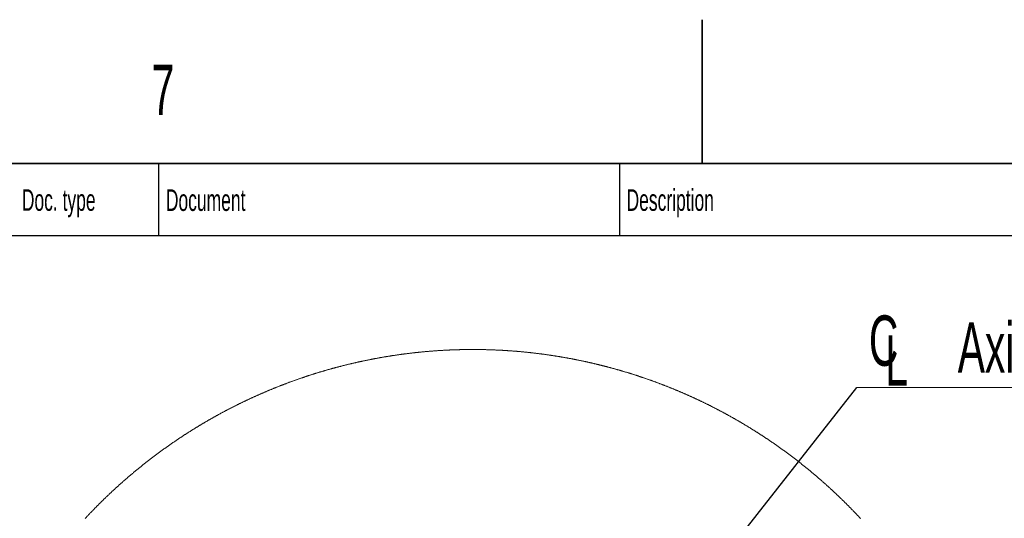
# Model space of a CAD drawing. Header units: millimetres. Extents: x 0 to 12118, y 0 to 8400.
# Tile 127 of 128: x 9487 to 10855, y 7707 to 8400. Entities that reach past the tile are written whole.
import ezdxf

# ---------------------------------------------------------------- set-up
doc = ezdxf.new("R2010")
doc.units = ezdxf.units.MM
doc.header["$LTSCALE"] = 20
doc.styles.add('SLDTEXTSTYLE0', font='TXT', dxfattribs={"width": 0.605})
doc.dimstyles.new('SLDDIMSTYLE4', dxfattribs={"dimtxt": 0.18, "dimasz": 70, "dimexe": 0, "dimexo": 0.0625, "dimgap": 0, "dimtad": 0, "dimtih": 1, "dimtoh": 1, "dimdec": 0, "dimrnd": 1e-09, "dimzin": 0, "dimdsep": 46, "dimtxsty": 'Standard', "dimsah": 1, "dimcen": 0.09, "dimadec": 0, "dimazin": 0, "dimtfac": 70, "dimtdec": 0, "dimtofl": 0, "dimtmove": 0, "dimatfit": 3, "dimfxl": 1, "dimfrac": 2, "dimtolj": 1, "dimtzin": 0, "dimarcsym": 0})

# ---------------------------------------------------------------- blocks, each defined once
blk = doc.blocks.new('SW_SYMBOL_MOD_CL')
at = {"color": 0, "linetype": 'Continuous', "lineweight": 0, "char_height": 15515, "attachment_point": 5, "style": 'SLDTEXTSTYLE0'}
for s, insert in [('C', (8000, 12000)), ('L', (12000, 6000))]:
    blk.add_mtext(s, dxfattribs=dict(at, insert=insert))
blk = doc.blocks.new('SW_NOTE_0_13')
at = {"color": 0, "linetype": 'Continuous', "lineweight": 0}
for p, q in [((0, 0), (353.3, 0)), ((353.3, 0), (0, 0)), ((0, 0), (353.3, 0)), ((353.3, 0), (0, 0)), ((0, 0), (353.3, 0)), ((353.3, 0), (0, 0))]:
    blk.add_line(p, q, dxfattribs=at)
at = {"color": 0, "linetype": 'Continuous', "lineweight": 0, "xscale": 0.0045117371, "yscale": 0.0045117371, "zscale": 0.0045117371}
blk.add_blockref('SW_SYMBOL_MOD_CL', (1, 10.6), dxfattribs=at)
at = {"color": 0, "linetype": 'Continuous', "lineweight": 0, "insert": (140, 90.8), "char_height": 70, "attachment_point": 1, "style": 'SLDTEXTSTYLE0'}
blk.add_mtext('Axis 4', dxfattribs=at)

msp = doc.modelspace()

# ---------------------------------------------------------------- linework, layer by layer
at = {"color": 7, "linetype": 'Continuous', "lineweight": 35}
for p, q in [((10435, 8400), (10435, 8200)), ((11720, 8200), (400, 8200))]:
    msp.add_line(p, q, dxfattribs=at)
at = {"color": 7, "linetype": 'Continuous', "lineweight": 25}
for p, q in [((9680, 8200), (9680, 8100)), ((10320, 8200), (10320, 8100)), ((8760, 8100), (11720, 8100))]:
    msp.add_line(p, q, dxfattribs=at)
at = {"color": 7, "linetype": 'Continuous', "lineweight": 18, "flags": 128}
msp.add_lwpolyline([(10655.172806, 7706.780567), (10654.650938, 7707.342281), (10654.128503, 7707.903519), (10653.605443, 7708.464279), (10653.081816, 7709.024563), (10652.557623, 7709.584131), (10652.032804, 7710.143223), (10651.507449, 7710.701599), (10650.981467, 7711.259499), (10650.45495, 7711.816921), (10649.927806, 7712.373867), (10649.400126, 7712.930098), (10648.871821, 7713.485851), (10648.342978, 7714.041128), (10647.81351, 7714.595928), (10647.283506, 7715.150013), (10646.752905, 7715.703382), (10646.221738, 7716.256514), (10645.689976, 7716.808929), (10645.157647, 7717.360868), (10644.624751, 7717.912092), (10644.09126, 7718.462839), (10643.557202, 7719.013109), (10643.022578, 7719.562902), (10642.487388, 7720.11198), (10641.951602, 7720.660343), (10641.41525, 7721.208467), (10640.878361, 7721.755876), (10640.340846, 7722.302809), (10639.802795, 7722.849026), (10639.264178, 7723.394766), (10638.724964, 7723.940029), (10638.185214, 7724.484577), (10637.644868, 7725.028648), (10637.103986, 7725.572243), (10636.562508, 7726.115122), (10636.020493, 7726.657524), (10635.477882, 7727.199211), (10634.934705, 7727.740421), (10634.390991, 7728.281155), (10633.846712, 7728.821173), (10633.301836, 7729.360714), (10632.756423, 7729.899778), (10632.210445, 7730.438127), (10631.6639, 7730.976), (10631.116819, 7731.513157), (10630.569142, 7732.049837), (10630.020928, 7732.58604), (10629.472148, 7733.121529), (10628.922802, 7733.65654), (10628.372919, 7734.190836), (10627.82244, 7734.724655), (10627.271455, 7735.257997), (10626.719874, 7735.790625), (10626.167756, 7736.322536), (10625.615072, 7736.85421), (10625.061851, 7737.385168), (10624.508064, 7737.915411), (10623.953711, 7738.445177), (10623.398822, 7738.974466), (10622.843396, 7739.50304), (10622.287404, 7740.031137), (10621.730846, 7740.558519), (10621.173751, 7741.085424), (10620.61612, 7741.611614), (10620.057922, 7742.137327), (10619.499188, 7742.662563), (10618.939888, 7743.187084), (10618.380051, 7743.711128), (10617.819678, 7744.234457), (10617.258739, 7744.757309), (10616.697263, 7745.279446), (10616.135251, 7745.801105), (10615.572702, 7746.32205), (10615.009587, 7746.842518), (10614.445936, 7747.362509), (10613.881748, 7747.881784), (10613.317024, 7748.400345), (10612.751763, 7748.918428), (10612.185937, 7749.436035), (10611.619603, 7749.952927), (10611.052703, 7750.469341), (10610.485267, 7750.985041), (10609.917324, 7751.500263), (10609.348815, 7752.01477), (10608.77977, 7752.528562), (10608.210188, 7753.042116), (10607.640099, 7753.554716), (10607.069444, 7754.067078), (10606.498253, 7754.578485), (10605.926555, 7755.089416), (10605.354291, 7755.599871), (10604.78152, 7756.10961), (10604.208212, 7756.618872), (10603.634369, 7757.127418), (10603.059989, 7757.635488), (10602.485102, 7758.142843), (10601.909679, 7758.649721), (10601.333719, 7759.155884), (10600.757223, 7759.661331), (10600.18022, 7760.166302), (10599.602681, 7760.670795), (10599.024605, 7761.174574), (10598.446023, 7761.677875), (10597.866904, 7762.180223), (10597.287249, 7762.682333), (10596.707087, 7763.183727), (10596.126419, 7763.684406), (10595.545214, 7764.184608), (10594.963472, 7764.684095), (10594.381225, 7765.183105), (10593.79847, 7765.6814), (10593.215179, 7766.179218), (10592.631351, 7766.676321), (10592.047017, 7767.172708), (10591.462176, 7767.668619), (10590.876829, 7768.163814), (10590.290945, 7768.658533), (10589.704555, 7769.152775), (10589.117628, 7769.646063), (10588.530224, 7770.138874), (10587.942284, 7770.631208), (10587.353837, 7771.122827), (10586.764854, 7771.613731), (10586.175393, 7772.104158), (10585.585397, 7772.59387), (10584.994894, 7773.083105), (10584.403884, 7773.571625), (10583.812367, 7774.059668), (10583.220344, 7774.546757), (10582.627814, 7775.033607), (10582.034778, 7775.519504), (10581.441235, 7776.005163), (10580.847185, 7776.489868), (10580.252629, 7776.974096), (10579.657566, 7777.457609), (10579.061996, 7777.940645), (10578.46592, 7778.422966), (10577.869337, 7778.904571), (10577.272248, 7779.3857), (10576.674681, 7779.866352), (10576.076608, 7780.34605), (10575.478029, 7780.825272), (10574.878942, 7781.304016), (10574.279349, 7781.781807), (10573.67928, 7782.259359), (10573.078703, 7782.735958), (10572.47765, 7783.21208), (10571.87606, 7783.687487), (10571.273994, 7784.162416), (10570.671451, 7784.636631), (10570.068401, 7785.11013), (10569.464844, 7785.583153), (10568.86081, 7786.05546), (10568.25627, 7786.52729), (10567.651253, 7786.998167), (10567.04573, 7787.468567), (10566.439729, 7787.93849), (10565.833222, 7788.407698), (10565.226238, 7788.87619), (10564.618763, 7789.343967), (10564.01081, 7789.811268), (10563.402351, 7790.278091), (10562.793415, 7790.743961), (10562.184002, 7791.209354), (10561.574098, 7791.674032), (10560.963702, 7792.138233), (10560.352829, 7792.601719), (10559.741464, 7793.064489), (10559.129622, 7793.526545), (10558.517303, 7793.988123), (10557.904508, 7794.448986), (10557.291221, 7794.909372), (10556.677457, 7795.368805), (10556.063216, 7795.827999), (10555.448484, 7796.28624), (10554.833289, 7796.744003), (10554.217618, 7797.201052), (10553.601455, 7797.657385), (10552.98483, 7798.113241), (10552.367728, 7798.568382), (10551.75015, 7799.022808), (10551.132094, 7799.476519), (10550.513562, 7799.929752), (10549.894568, 7800.382271), (10549.275097, 7800.834312), (10548.655164, 7801.2854), (10548.034739, 7801.736011), (10547.413867, 7802.186146), (10546.792519, 7802.635326), (10546.170693, 7803.08403), (10545.548406, 7803.532019), (10544.925656, 7803.97953), (10544.30243, 7804.426088), (10543.678742, 7804.872169), (10543.054592, 7805.317535), (10542.42998, 7805.762424), (10541.804906, 7806.20636), (10541.179355, 7806.649818), (10540.553358, 7807.0928), (10539.926883, 7807.534828), (10539.299961, 7807.976379), (10538.672578, 7808.417215), (10538.044732, 7808.857336), (10537.416425, 7809.29698), (10536.787655, 7809.735908), (10536.158439, 7810.174122), (10535.528761, 7810.61162), (10534.89862, 7811.048403), (10534.268033, 7811.484709), (10533.636984, 7811.920299), (10533.005487, 7812.355175), (10532.373529, 7812.789574), (10531.741124, 7813.223257), (10531.108271, 7813.656225), (10530.474957, 7814.088478), (10529.841196, 7814.520016), (10529.206988, 7814.951076), (10528.572332, 7815.381422), (10527.93723, 7815.811052), (10527.301666, 7816.239967), (10526.665669, 7816.668167), (10526.029226, 7817.09589), (10525.39232, 7817.522898), (10524.754983, 7817.94919), (10524.117198, 7818.375006), (10523.478966, 7818.799868), (10522.840303, 7819.224253), (10522.201192, 7819.647922), (10521.561634, 7820.070877), (10520.921629, 7820.493116), (10520.281192, 7820.914879), (10519.640323, 7821.335926), (10518.999007, 7821.756258), (10518.357258, 7822.175875), (10517.715063, 7822.594776), (10517.072436, 7823.013201), (10516.429376, 7823.430672), (10515.785869, 7823.847666), (10515.141945, 7824.263945), (10514.497575, 7824.679747), (10513.852772, 7825.094595), (10513.207536, 7825.508966), (10512.561869, 7825.922623), (10511.91577, 7826.335564), (10511.269253, 7826.747789), (10510.622289, 7827.1593), (10509.974908, 7827.570333), (10509.327095, 7827.980413), (10508.67885, 7828.390017), (10508.030187, 7828.798904), (10507.381093, 7829.207077), (10506.731566, 7829.614534), (10506.081622, 7830.021515), (10505.431246, 7830.42778), (10504.780453, 7830.833092), (10504.129242, 7831.237926), (10503.4776, 7831.642046), (10502.825555, 7832.04545), (10502.173063, 7832.448378), (10501.520168, 7832.850351), (10500.866857, 7833.251848), (10500.213113, 7833.65263), (10499.558952, 7834.052696), (10498.904389, 7834.452047), (10498.249393, 7834.850683), (10497.593995, 7835.248604), (10496.93818, 7835.646048), (10496.281948, 7836.042538), (10495.625299, 7836.438551), (10494.968232, 7836.833849), (10494.310763, 7837.228432), (10493.652892, 7837.622299), (10492.994588, 7838.015451), (10492.335897, 7838.407888), (10491.676774, 7838.799849), (10491.017264, 7839.190855), (10490.357336, 7839.581385), (10489.696991, 7839.971199), (10489.036258, 7840.360298), (10488.375109, 7840.748682), (10487.713557, 7841.136351), (10487.051603, 7841.523304), (10486.389246, 7841.909542), (10485.726472, 7842.295303), (10485.063311, 7842.680111), (10484.399747, 7843.064442), (10483.735781, 7843.448057), (10483.071413, 7843.830719), (10482.406657, 7844.212904), (10481.741484, 7844.594374), (10481.075924, 7844.975128), (10480.409976, 7845.355406), (10479.743626, 7845.73473), (10479.076874, 7846.113338), (10478.409734, 7846.491232), (10477.742192, 7846.868648), (10477.074262, 7847.24535), (10476.40593, 7847.621098), (10475.737225, 7847.996368), (10475.068119, 7848.370924), (10474.398609, 7848.744526), (10473.728728, 7849.117651), (10473.058459, 7849.490061), (10472.387787, 7849.861755), (10471.716743, 7850.232973), (10471.045297, 7850.603237), (10470.373478, 7850.972786), (10469.701272, 7851.341619), (10469.028678, 7851.709976), (10468.355697, 7852.077379), (10467.682343, 7852.444305), (10467.008602, 7852.810278), (10466.334473, 7853.175774), (10465.659972, 7853.540316), (10464.985084, 7853.904381), (10464.309823, 7854.267731), (10463.634174, 7854.630127), (10462.958153, 7854.992046), (10462.28176, 7855.35325), (10461.604979, 7855.713739), (10460.927826, 7856.073513), (10460.2503, 7856.432571), (10459.572401, 7856.790914), (10458.89413, 7857.148542), (10458.215486, 7857.505455), (10457.53647, 7857.861652), (10456.857082, 7858.217134), (10456.17732, 7858.571901), (10455.497187, 7858.925953), (10454.816695, 7859.279528), (10454.135817, 7859.632149), (10453.45458, 7859.984055), (10452.772986, 7860.335245), (10452.09102, 7860.685959), (10451.408681, 7861.035719), (10450.725984, 7861.384764), (10450.04293, 7861.733093), (10449.359503, 7862.080946), (10448.675718, 7862.427845), (10447.991561, 7862.774029), (10447.307062, 7863.119736), (10446.622189, 7863.464489), (10445.936959, 7863.808527), (10445.251372, 7864.152088), (10444.565427, 7864.494696), (10443.879124, 7864.836588), (10443.192464, 7865.178003), (10442.505445, 7865.518465), (10441.818085, 7865.858211), (10441.130351, 7866.197481), (10440.442283, 7866.535797), (10439.753849, 7866.873398), (10439.065065, 7867.210522), (10438.375931, 7867.546692), (10437.686455, 7867.882147), (10436.99662, 7868.216886), (10436.306436, 7868.551149), (10435.615909, 7868.884458), (10434.925031, 7869.217052), (10434.233803, 7869.548931), (10433.542233, 7869.880094), (10432.85032, 7870.210543), (10432.158057, 7870.540276), (10431.465458, 7870.869293), (10430.77251, 7871.197596), (10430.079218, 7871.525183), (10429.385591, 7871.852055), (10428.691622, 7872.178211), (10427.99731, 7872.503653), (10427.302662, 7872.828379), (10426.607672, 7873.152389), (10425.912347, 7873.475447), (10425.216686, 7873.798027), (10424.52069, 7874.119892), (10423.824351, 7874.440803), (10423.127685, 7874.761238), (10422.430683, 7875.080719), (10421.733346, 7875.399723), (10421.035681, 7875.717773), (10420.337681, 7876.035347), (10419.639353, 7876.351967), (10418.94069, 7876.667871), (10418.241706, 7876.983061), (10417.542387, 7877.297535), (10416.84274, 7877.611294), (10416.142766, 7877.924337), (10415.442471, 7878.236666), (10414.741848, 7878.548279), (10414.040897, 7878.859177), (10413.339626, 7879.169359), (10412.638027, 7879.478588), (10411.936108, 7879.78734), (10411.233869, 7880.095138), (10410.531309, 7880.40246), (10409.828428, 7880.708828), (10409.125228, 7881.014719), (10408.421707, 7881.319656), (10407.717873, 7881.623878), (10407.013718, 7881.927385), (10406.309251, 7882.230177), (10405.604463, 7882.532253), (10404.899363, 7882.833614), (10404.193949, 7883.134022), (10403.488223, 7883.433952), (10402.782183, 7883.733168), (10402.075831, 7884.031429), (10401.369166, 7884.328976), (10400.662195, 7884.626045), (10399.954911, 7884.922161), (10399.247322, 7885.217562), (10398.53942, 7885.512247), (10397.83122, 7885.806217), (10397.122707, 7886.099234), (10396.413889, 7886.391773), (10395.704765, 7886.683598), (10394.995343, 7886.974468), (10394.285608, 7887.264862), (10393.575575, 7887.554302), (10392.865244, 7887.843027), (10392.154608, 7888.131037), (10391.443674, 7888.418331), (10390.732441, 7888.70491), (10390.020911, 7888.990774), (10389.309082, 7889.275684), (10388.596956, 7889.560118), (10387.884531, 7889.843597), (10387.171809, 7890.126362), (10386.458796, 7890.408411), (10385.745492, 7890.689745), (10385.03189, 7890.970364), (10384.317998, 7891.250267), (10383.603815, 7891.529455), (10382.889342, 7891.80769), (10382.17457, 7892.085209), (10381.459516, 7892.362251), (10380.744178, 7892.63834), (10380.028542, 7892.913713), (10379.312631, 7893.188372), (10378.596421, 7893.462076), (10377.879936, 7893.735304), (10377.163161, 7894.007578), (10376.446106, 7894.279375), (10375.728764, 7894.550219), (10375.011142, 7894.820347), (10374.293238, 7895.08976), (10373.575054, 7895.358458), (10372.856587, 7895.626202), (10372.137845, 7895.893469), (10371.418823, 7896.159782), (10370.699521, 7896.425381), (10369.979948, 7896.690264), (10369.260095, 7896.954431), (10368.539967, 7897.217884), (10367.819563, 7897.480383), (10367.09889, 7897.742405), (10366.377939, 7898.003473), (10365.656719, 7898.263826), (10364.935227, 7898.523464), (10364.213467, 7898.782387), (10363.491435, 7899.040594), (10362.769134, 7899.297848), (10362.046566, 7899.554386), (10361.323729, 7899.810448), (10360.600624, 7900.065556), (10359.877259, 7900.31971), (10359.153625, 7900.573387), (10358.429726, 7900.826349), (10357.705563, 7901.078358), (10356.98114, 7901.329651), (10356.256455, 7901.580229), (10355.53151, 7901.830091), (10354.8063, 7902.079239), (10354.080837, 7902.327433), (10353.35511, 7902.574911), (10352.629129, 7902.821674), (10351.902887, 7903.067722), (10351.176392, 7903.313055), (10350.44964, 7903.557672), (10349.722635, 7903.801336), (10348.995373, 7904.044285), (10348.267861, 7904.286518), (10347.540096, 7904.528036), (10346.812077, 7904.768839), (10346.083809, 7905.008688), (10345.355291, 7905.24806), (10344.626524, 7905.486479), (10343.897509, 7905.724182), (10343.168244, 7905.960932), (10342.438735, 7906.197205), (10341.708979, 7906.432524), (10340.978976, 7906.667128), (10340.248732, 7906.901016), (10339.518242, 7907.13419), (10338.787511, 7907.366648), (10338.056537, 7907.598152), (10337.325322, 7907.828941), (10336.593865, 7908.059015), (10335.862171, 7908.288374), (10335.130235, 7908.516779), (10334.398063, 7908.744707), (10333.665654, 7908.971682), (10332.933009, 7909.197941), (10332.200127, 7909.423485), (10331.46701, 7909.648075), (10330.73366, 7909.87195), (10330.000077, 7910.09511), (10329.266261, 7910.317554), (10328.532213, 7910.539284), (10327.797934, 7910.760298), (10327.063426, 7910.980358), (10326.328688, 7911.199703), (10325.593721, 7911.418333), (10324.858527, 7911.636009), (10324.123106, 7911.853208), (10323.387459, 7912.069454), (10322.651587, 7912.284985), (10321.91549, 7912.4998), (10321.17917, 7912.713661), (10320.442626, 7912.926807), (10319.705861, 7913.139238), (10318.968875, 7913.350954), (10318.231668, 7913.561954), (10317.494241, 7913.772001), (10316.756596, 7913.981333), (10316.018732, 7914.189949), (10315.280651, 7914.39785), (10314.542354, 7914.605036), (10313.803842, 7914.811268), (10313.065114, 7915.016785), (10312.326172, 7915.221586), (10311.587017, 7915.425434), (10310.84765, 7915.628567), (10310.108071, 7915.830984), (10309.368282, 7916.032686), (10308.628282, 7916.233673), (10307.888073, 7916.433706), (10307.147656, 7916.633024), (10306.407031, 7916.831627), (10305.6662, 7917.029514), (10304.925162, 7917.226448), (10304.183919, 7917.422666), (10303.442473, 7917.61817), (10302.700821, 7917.812958), (10301.958968, 7918.006792), (10301.216914, 7918.200149), (10300.474657, 7918.392553), (10299.732201, 7918.584003), (10298.989544, 7918.774977), (10298.246689, 7918.964996), (10297.503635, 7919.154301), (10296.760386, 7919.342651), (10296.016939, 7919.530525), (10295.273299, 7919.717445), (10294.529462, 7919.90365), (10293.785433, 7920.08914), (10293.041209, 7920.273676), (10292.296793, 7920.457497), (10291.552186, 7920.640602), (10290.807389, 7920.822992), (10290.062402, 7921.004429), (10289.317226, 7921.18515), (10288.571861, 7921.365156), (10287.826309, 7921.544208), (10287.080571, 7921.722784), (10286.334647, 7921.900406), (10285.588538, 7922.077312), (10284.842245, 7922.253265), (10284.095768, 7922.428503), (10283.349112, 7922.603025), (10282.602269, 7922.776833), (10281.855248, 7922.949924), (10281.108048, 7923.122063), (10280.360665, 7923.293486), (10279.613108, 7923.463955), (10278.865371, 7923.633947), (10278.117459, 7923.802986), (10277.369369, 7923.97131), (10276.621103, 7924.138679), (10275.872667, 7924.305334), (10275.124051, 7924.471273), (10274.375267, 7924.636497), (10273.626309, 7924.801006), (10272.877183, 7924.964561), (10272.127882, 7925.127401), (10271.378417, 7925.289288), (10270.62878, 7925.450697), (10269.878976, 7925.611153), (10269.129004, 7925.770655), (10268.378865, 7925.92968), (10267.628562, 7926.087751), (10266.878095, 7926.245108), (10266.127464, 7926.401749), (10265.376669, 7926.557436), (10264.625713, 7926.712408), (10263.874594, 7926.866665), (10263.123319, 7927.019968), (10262.371879, 7927.172794), (10261.620283, 7927.324667), (10260.868527, 7927.475586), (10260.116618, 7927.626028), (10259.364549, 7927.775516), (10258.612324, 7927.924051), (10257.859945, 7928.072109), (10257.107414, 7928.219213), (10256.354727, 7928.365602), (10255.601891, 7928.511038), (10254.848901, 7928.655996), (10254.095759, 7928.800001), (10253.342472, 7928.943052), (10252.589036, 7929.085627), (10251.835447, 7929.227247), (10251.081709, 7929.368153), (10250.327829, 7929.508104), (10249.573801, 7929.647341), (10248.819631, 7929.785862), (10248.065319, 7929.923668), (10247.310858, 7930.06052), (10246.556256, 7930.196657), (10245.801512, 7930.332079), (10245.046627, 7930.466547), (10244.291607, 7930.6003), (10243.536439, 7930.733337), (10242.781144, 7930.86566), (10242.0257, 7930.997028), (10241.270129, 7931.127682), (10240.514416, 7931.257381), (10239.75857, 7931.386604), (10239.002589, 7931.514635), (10238.246475, 7931.642189), (10237.490226, 7931.768789), (10236.73385, 7931.894674), (10235.977341, 7932.019844), (10235.220704, 7932.144298), (10234.463934, 7932.267799), (10233.707037, 7932.390346), (10232.950013, 7932.512417), (10232.192855, 7932.633533), (10231.435578, 7932.753935), (10230.678182, 7932.873383), (10229.920652, 7932.992353), (10229.163002, 7933.110371), (10228.405226, 7933.227434), (10227.647331, 7933.343782), (10226.889316, 7933.459415), (10226.131182, 7933.574333), (10225.372922, 7933.688297), (10224.61455, 7933.801546), (10223.856058, 7933.91408), (10223.097447, 7934.02566), (10222.338725, 7934.136524), (10221.579883, 7934.246674), (10220.82093, 7934.355869), (10220.061857, 7934.464588), (10219.30268, 7934.572115), (10218.543384, 7934.679165), (10217.783984, 7934.785261), (10217.024464, 7934.890642), (10216.26484, 7934.995069), (10215.505112, 7935.098782), (10214.745272, 7935.201778), (10213.98532, 7935.30406), (10213.225264, 7935.405388), (10212.465111, 7935.505762), (10211.704847, 7935.605659), (10210.944478, 7935.704603), (10210.184004, 7935.802832), (10209.423434, 7935.900345), (10208.66276, 7935.996904), (10207.901988, 7936.092749), (10207.141113, 7936.187639), (10206.38014, 7936.281815), (10205.619071, 7936.375275), (10204.857905, 7936.468019), (10204.096642, 7936.559811), (10203.335282, 7936.650886), (10202.573832, 7936.741009), (10201.812286, 7936.830654), (10201.050643, 7936.919346), (10200.288911, 7937.007084), (10199.527089, 7937.094107), (10198.765177, 7937.180414), (10198.003169, 7937.266006), (10197.241079, 7937.350645), (10196.4789, 7937.434568), (10195.716631, 7937.517538), (10194.95428, 7937.600031), (10194.19184, 7937.681332), (10193.429317, 7937.762155), (10192.666713, 7937.842026), (10191.90402, 7937.921181), (10191.141244, 7937.99962), (10190.378394, 7938.077106), (10189.615455, 7938.153877), (10188.852441, 7938.229694), (10188.089352, 7938.304796), (10187.326189, 7938.379183), (10186.562937, 7938.452854), (10185.79961, 7938.525572), (10185.036209, 7938.597574), (10184.272733, 7938.668623), (10183.509182, 7938.738956), (10182.745572, 7938.808575), (10181.981873, 7938.877239), (10181.218114, 7938.945427), (10180.45428, 7939.012423), (10179.690372, 7939.078941), (10178.926405, 7939.144506), (10178.162363, 7939.209118), (10177.398246, 7939.273252), (10176.63407, 7939.336433), (10175.869834, 7939.398899), (10175.105523, 7939.460411), (10174.341154, 7939.521208), (10173.576724, 7939.581289), (10172.812235, 7939.640417), (10172.047671, 7939.69883), (10171.283063, 7939.756527), (10170.51838, 7939.813271), (10169.753652, 7939.869299), (10168.98885, 7939.924374), (10168.224003, 7939.978971), (10167.459097, 7940.032616), (10166.694131, 7940.085306), (10165.92912, 7940.137281), (10165.16405, 7940.188541), (10164.398935, 7940.239086), (10163.633745, 7940.288677), (10162.868526, 7940.337553), (10162.103247, 7940.385475), (10161.337923, 7940.432682), (10160.57254, 7940.479174), (10159.807127, 7940.524712), (10159.041654, 7940.569534), (10158.276137, 7940.613642), (10157.510575, 7940.656795), (10156.744953, 7940.699234), (10155.979302, 7940.740957), (10155.213621, 7940.781727), (10154.44788, 7940.821781), (10153.682094, 7940.86112), (10152.916279, 7940.899506), (10152.150419, 7940.937176), (10151.384529, 7940.974131), (10150.618594, 7941.010132), (10149.852615, 7941.045418), (10149.086606, 7941.07975), (10148.320567, 7941.113367), (10147.554483, 7941.146269), (10146.78837, 7941.178455), (10146.022227, 7941.209688), (10145.256039, 7941.240206), (10144.489836, 7941.26977), (10143.723603, 7941.298618), (10142.957326, 7941.326752), (10142.191034, 7941.353931), (10141.424697, 7941.380396), (10140.658345, 7941.406145), (10139.891964, 7941.430941), (10139.125567, 7941.455021), (10138.359126, 7941.478147), (10137.59267, 7941.500559), (10136.826199, 7941.522255), (10136.059698, 7941.543236), (10135.293182, 7941.563263), (10134.526637, 7941.582575), (10133.760076, 7941.600933), (10132.993501, 7941.618576), (10132.226896, 7941.635504), (10131.460291, 7941.651478), (10130.693656, 7941.666737), (10129.927006, 7941.68128), (10129.160341, 7941.69487), (10128.393661, 7941.707745), (10127.626982, 7941.719904), (10126.860272, 7941.73111), (10126.093563, 7941.7416), (10125.326838, 7941.751375), (10124.560114, 7941.760197), (10123.793375, 7941.768303), (10123.026621, 7941.775455), (10122.259867, 7941.781893), (10121.493098, 7941.787615), (10120.726343, 7941.792383), (10119.959559, 7941.796436), (10119.19279, 7941.799774), (10118.426006, 7941.802158), (10117.659222, 7941.803827), (10116.892439, 7941.804781), (10116.125655, 7941.804781), (10115.358871, 7941.804066), (10114.592102, 7941.802635), (10113.825318, 7941.800251), (10113.058534, 7941.797152), (10112.291765, 7941.793098), (10111.524996, 7941.78833), (10110.758227, 7941.782846), (10109.991472, 7941.776409), (10109.224733, 7941.769495), (10108.457979, 7941.761389), (10107.691255, 7941.752806), (10106.92453, 7941.743269), (10106.157806, 7941.732778), (10105.391111, 7941.721811), (10104.624417, 7941.70989), (10103.857737, 7941.697016), (10103.091072, 7941.683426), (10102.324423, 7941.669121), (10101.557803, 7941.6541), (10100.791183, 7941.638126), (10100.024577, 7941.621437), (10099.258002, 7941.603794), (10098.491427, 7941.585436), (10097.724881, 7941.566362), (10096.958365, 7941.546335), (10096.191865, 7941.525593), (10095.425379, 7941.504135), (10094.658923, 7941.481724), (10093.892481, 7941.458597), (10093.12607, 7941.434755), (10092.359688, 7941.40996), (10091.593336, 7941.384449), (10090.827, 7941.358223), (10090.060692, 7941.331043), (10089.29443, 7941.303148), (10088.528183, 7941.2743), (10087.761965, 7941.244736), (10086.995777, 7941.214457), (10086.229634, 7941.183462), (10085.463505, 7941.151514), (10084.697422, 7941.118612), (10083.931383, 7941.085234), (10083.165359, 7941.050901), (10082.39938, 7941.015854), (10081.633445, 7940.979853), (10080.86754, 7940.943136), (10080.10168, 7940.905466), (10079.33585, 7940.867319), (10078.570064, 7940.828218), (10077.804323, 7940.788164), (10077.038627, 7940.747395), (10076.272961, 7940.70591), (10075.507354, 7940.66371), (10074.741777, 7940.620556), (10073.976245, 7940.576687), (10073.210772, 7940.531864), (10072.445344, 7940.486326), (10071.679961, 7940.440073), (10070.914623, 7940.393104), (10070.149344, 7940.345182), (10069.384109, 7940.296307), (10068.61892, 7940.246954), (10067.85379, 7940.196648), (10067.088705, 7940.145388), (10066.323679, 7940.093651), (10065.558713, 7940.04096), (10064.793807, 7939.987316), (10064.02893, 7939.933195), (10063.264143, 7939.87812), (10062.499385, 7939.822092), (10061.734717, 7939.765348), (10060.970079, 7939.70789), (10060.205531, 7939.649715), (10059.441012, 7939.590588), (10058.676582, 7939.530744), (10057.912182, 7939.469948), (10057.147872, 7939.408674), (10056.383621, 7939.346209), (10055.61943, 7939.283266), (10054.855328, 7939.21937), (10054.091256, 7939.154758), (10053.327274, 7939.089193), (10052.563381, 7939.022913), (10051.799517, 7938.955917), (10051.035743, 7938.888206), (10050.272029, 7938.819542), (10049.508404, 7938.749924), (10048.744839, 7938.679829), (10047.981363, 7938.60878), (10047.217947, 7938.537016), (10046.45462, 7938.464298), (10045.691352, 7938.390865), (10044.928175, 7938.316717), (10044.165056, 7938.241615), (10043.402057, 7938.165798), (10042.639088, 7938.089266), (10041.876238, 7938.01178), (10041.113448, 7937.933578), (10040.350747, 7937.854662), (10039.588135, 7937.774792), (10038.825583, 7937.694206), (10038.06312, 7937.612905), (10037.300777, 7937.530651), (10036.538493, 7937.447681), (10035.776299, 7937.363996), (10035.014194, 7937.279358), (10034.252178, 7937.194004), (10033.490252, 7937.107935), (10032.728415, 7937.020912), (10031.966668, 7936.933174), (10031.20501, 7936.844721), (10030.443441, 7936.755314), (10029.681962, 7936.665192), (10028.920602, 7936.574354), (10028.159332, 7936.482563), (10027.398151, 7936.390057), (10026.637059, 7936.296596), (10025.876057, 7936.20266), (10025.115173, 7936.107769), (10024.35438, 7936.011925), (10023.593705, 7935.915604), (10022.83312, 7935.818329), (10022.072625, 7935.7201), (10021.312248, 7935.621395), (10020.551961, 7935.521736), (10019.791793, 7935.421362), (10019.031715, 7935.320034), (10018.271756, 7935.217991), (10017.511886, 7935.115232), (10016.752135, 7935.01152), (10015.992504, 7934.907093), (10015.232962, 7934.80195), (10014.473539, 7934.695854), (10013.714235, 7934.589043), (10012.955051, 7934.481516), (10012.195956, 7934.373274), (10011.43698, 7934.264078), (10010.678124, 7934.154167), (10009.919387, 7934.043302), (10009.160739, 7933.931723), (10008.40224, 7933.819427), (10007.64383, 7933.706417), (10006.88557, 7933.592453), (10006.127428, 7933.477774), (10005.369377, 7933.362141), (10004.611474, 7933.245792), (10003.85366, 7933.128729), (10003.095996, 7933.01095), (10002.338451, 7932.892218), (10001.581025, 7932.77277), (10000.823748, 7932.652607), (10000.06656, 7932.53149), (9999.309521, 7932.409658), (9998.552602, 7932.287111), (9997.795802, 7932.163849), (9997.039151, 7932.039633), (9996.282619, 7931.914701), (9995.526236, 7931.788816), (9994.769942, 7931.662216), (9994.013827, 7931.534901), (9993.257832, 7931.40687), (9992.501956, 7931.277885), (9991.746228, 7931.148186), (9990.99062, 7931.017771), (9990.235161, 7930.886402), (9989.479851, 7930.754318), (9988.72466, 7930.621519), (9987.969618, 7930.487766), (9987.214696, 7930.353298), (9986.459952, 7930.218115), (9985.705327, 7930.082216), (9984.950822, 7929.945364), (9984.196495, 7929.807796), (9983.442288, 7929.669275), (9982.688259, 7929.530277), (9981.93435, 7929.390325), (9981.18059, 7929.24942), (9980.426978, 7929.108038), (9979.673516, 7928.965702), (9978.920203, 7928.822651), (9978.167039, 7928.678646), (9977.414023, 7928.534164), (9976.661157, 7928.388491), (9975.90844, 7928.24234), (9975.155901, 7928.095236), (9974.403482, 7927.947655), (9973.651242, 7927.798881), (9972.89915, 7927.649631), (9972.147208, 7927.499428), (9971.395444, 7927.348509), (9970.64383, 7927.196636), (9969.892364, 7927.044287), (9969.141048, 7926.890984), (9968.38991, 7926.736965), (9967.638921, 7926.581993), (9966.888111, 7926.426306), (9966.13745, 7926.269903), (9965.386968, 7926.112785), (9964.636635, 7925.954714), (9963.886451, 7925.795927), (9963.136476, 7925.636425), (9962.386619, 7925.475969), (9961.636972, 7925.314798), (9960.887473, 7925.152912), (9960.138153, 7924.990311), (9959.388983, 7924.826755), (9958.64002, 7924.662485), (9957.891207, 7924.497499), (9957.142573, 7924.331798), (9956.394088, 7924.165144), (9955.645811, 7923.997774), (9954.897683, 7923.829451), (9954.149734, 7923.66065), (9953.401964, 7923.490896), (9952.654403, 7923.320427), (9951.90699, 7923.149242), (9951.159757, 7922.977104), (9950.412702, 7922.804251), (9949.665826, 7922.630682), (9948.919159, 7922.45616), (9948.17264, 7922.28116), (9947.42633, 7922.104969), (9946.68017, 7921.928301), (9945.934218, 7921.750917), (9945.188444, 7921.57258), (9944.44288, 7921.393528), (9943.697494, 7921.213522), (9942.952287, 7921.033039), (9942.207258, 7920.851602), (9941.462439, 7920.669451), (9940.717798, 7920.486584), (9939.973336, 7920.302763), (9939.229082, 7920.118227), (9938.485038, 7919.932976), (9937.741172, 7919.747009), (9936.997485, 7919.560089), (9936.254006, 7919.372454), (9935.510736, 7919.184103), (9934.767645, 7918.994799), (9934.024763, 7918.805017), (9933.282089, 7918.614283), (9932.539594, 7918.422832), (9931.797307, 7918.230429), (9931.055229, 7918.037548), (9930.31333, 7917.843714), (9929.57164, 7917.649164), (9928.830158, 7917.453661), (9928.088885, 7917.257681), (9927.34782, 7917.060747), (9926.606964, 7916.863098), (9925.866317, 7916.664495), (9925.125849, 7916.465416), (9924.385619, 7916.265383), (9923.645567, 7916.064634), (9922.905754, 7915.862932), (9922.16615, 7915.660753), (9921.426755, 7915.457621), (9920.687568, 7915.253773), (9919.948589, 7915.04921), (9919.209819, 7914.843693), (9918.471258, 7914.637461), (9917.732936, 7914.430513), (9916.994821, 7914.222851), (9916.256916, 7914.014473), (9915.519249, 7913.805141), (9914.78179, 7913.595095), (9914.044541, 7913.384333), (9913.307529, 7913.172855), (9912.570726, 7912.960424), (9911.834132, 7912.747278), (9911.097776, 7912.533417), (9910.361659, 7912.31884), (9909.62575, 7912.103548), (9908.89008, 7911.887302), (9908.154618, 7911.670341), (9907.419365, 7911.452665), (9906.68438, 7911.234274), (9905.949604, 7911.014929), (9905.215066, 7910.795107), (9904.480737, 7910.574331), (9903.746646, 7910.352602), (9903.012794, 7910.130396), (9902.27918, 7909.907236), (9901.545804, 7909.683599), (9900.812637, 7909.459009), (9900.079739, 7909.233465), (9899.347048, 7909.007444), (9898.614597, 7908.78047), (9897.882383, 7908.55278), (9897.150409, 7908.324375), (9896.418672, 7908.095255), (9895.687174, 7907.865419), (9894.955944, 7907.63463), (9894.224923, 7907.403126), (9893.494141, 7907.170906), (9892.763626, 7906.937971), (9892.03335, 7906.704082), (9891.303312, 7906.469717), (9890.573513, 7906.234398), (9889.843952, 7905.998363), (9889.114659, 7905.761614), (9888.385605, 7905.52391), (9887.656789, 7905.28573), (9886.928242, 7905.046596), (9886.199933, 7904.806747), (9885.471862, 7904.566183), (9884.744059, 7904.324665), (9884.016525, 7904.08267), (9883.289199, 7903.839722), (9882.562172, 7903.596058), (9881.835383, 7903.351679), (9881.108832, 7903.106584), (9880.382549, 7902.860775), (9879.656535, 7902.614012), (9878.930759, 7902.366533), (9878.205251, 7902.118339), (9877.480012, 7901.86943), (9876.75501, 7901.619806), (9876.030307, 7901.369228), (9875.305843, 7901.118174), (9874.581617, 7900.866165), (9873.857688, 7900.613441), (9873.134028, 7900.360002), (9872.410607, 7900.10561), (9871.687453, 7899.85074), (9870.964568, 7899.594917), (9870.241981, 7899.338379), (9869.519632, 7899.081125), (9868.797552, 7898.823156), (9868.07574, 7898.564472), (9867.354226, 7898.304834), (9866.63295, 7898.04472), (9865.911972, 7897.783651), (9865.191233, 7897.521868), (9864.470791, 7897.259369), (9863.750618, 7896.996155), (9863.030743, 7896.731987), (9862.311106, 7896.467342), (9861.591768, 7896.201744), (9860.872697, 7895.93543), (9860.153925, 7895.668402), (9859.435391, 7895.400658), (9858.717185, 7895.132198), (9857.999217, 7894.863024), (9857.281547, 7894.592895), (9856.564175, 7894.322052), (9855.847072, 7894.050732), (9855.130267, 7893.778458), (9854.413729, 7893.505468), (9853.69746, 7893.231525), (9852.981519, 7892.957106), (9852.265816, 7892.681732), (9851.550441, 7892.405882), (9850.835335, 7892.129078), (9850.120526, 7891.851559), (9849.406015, 7891.573324), (9848.691773, 7891.294374), (9847.977828, 7891.014709), (9847.264182, 7890.734091), (9846.550834, 7890.452995), (9845.837783, 7890.170946), (9845.125001, 7889.88842), (9844.412547, 7889.60494), (9843.700361, 7889.320745), (9842.988502, 7889.035835), (9842.276912, 7888.749971), (9841.56562, 7888.463631), (9840.854656, 7888.176575), (9840.14396, 7887.888565), (9839.433592, 7887.59984), (9838.723522, 7887.310638), (9838.01372, 7887.020483), (9837.304246, 7886.729612), (9836.5951, 7886.438026), (9835.886222, 7886.145487), (9835.177671, 7885.85247), (9834.469419, 7885.558739), (9833.761465, 7885.264053), (9833.053839, 7884.968891), (9832.34648, 7884.672775), (9831.63948, 7884.375944), (9830.932748, 7884.078398), (9830.226373, 7883.780136), (9829.520267, 7883.481159), (9828.814488, 7883.181467), (9828.109037, 7882.88106), (9827.403885, 7882.579937), (9826.69906, 7882.277861), (9825.994533, 7881.975307), (9825.290334, 7881.671801), (9824.586433, 7881.367817), (9823.882859, 7881.06288), (9823.179614, 7880.757227), (9822.476696, 7880.450859), (9821.774077, 7880.143776), (9821.071785, 7879.835977), (9820.369821, 7879.527464), (9819.668155, 7879.218235), (9818.966847, 7878.908291), (9818.265837, 7878.597393), (9817.565154, 7878.286018), (9816.86483, 7877.97369), (9816.164803, 7877.660885), (9815.465104, 7877.347126), (9814.765733, 7877.03289), (9814.06669, 7876.717701), (9813.367944, 7876.401796), (9812.669616, 7876.085176), (9811.971527, 7875.76808), (9811.273795, 7875.450029), (9810.57642, 7875.131264), (9809.879404, 7874.811783), (9809.182685, 7874.491587), (9808.486264, 7874.170675), (9807.790201, 7873.84881), (9807.094496, 7873.526468), (9806.399148, 7873.203411), (9805.704098, 7872.879639), (9805.009406, 7872.554913), (9804.315012, 7872.22971), (9803.620976, 7871.903553), (9802.927297, 7871.57692), (9802.233976, 7871.249571), (9801.540952, 7870.921268), (9800.848287, 7870.592251), (9800.155979, 7870.262756), (9799.464028, 7869.932308), (9798.772376, 7869.601383), (9798.081141, 7869.269504), (9797.390204, 7868.936911), (9796.699625, 7868.60384), (9796.009343, 7868.269815), (9795.319479, 7867.935076), (9794.629913, 7867.599621), (9793.940764, 7867.263689), (9793.251913, 7866.926804), (9792.56342, 7866.589203), (9791.875284, 7866.250887), (9791.187506, 7865.911856), (9790.500086, 7865.572109), (9789.813023, 7865.231886), (9789.126318, 7864.890709), (9788.439971, 7864.548817), (9787.753921, 7864.206209), (9787.068289, 7863.862886), (9786.383014, 7863.518848), (9785.698097, 7863.174095), (9785.013538, 7862.828865), (9784.329336, 7862.482681), (9783.645492, 7862.135782), (9782.962006, 7861.788168), (9782.278877, 7861.439838), (9781.596106, 7861.090794), (9780.913752, 7860.741272), (9780.231696, 7860.390797), (9779.550057, 7860.039606), (9778.868776, 7859.6877), (9778.187853, 7859.335079), (9777.507287, 7858.981981), (9776.827078, 7858.62793), (9776.147287, 7858.273163), (9775.467795, 7857.917919), (9774.788719, 7857.561722), (9774.11006, 7857.205048), (9773.4317, 7856.84742), (9772.753757, 7856.489077), (9772.076171, 7856.130257), (9771.398943, 7855.770483), (9770.722132, 7855.410232), (9770.045679, 7855.049267), (9769.369584, 7854.687347), (9768.693846, 7854.324951), (9768.018525, 7853.96184), (9767.343622, 7853.598013), (9766.669016, 7853.233232), (9765.994828, 7852.867975), (9765.321057, 7852.502003), (9764.647644, 7852.135315), (9763.974589, 7851.767912), (9763.30195, 7851.399794), (9762.629669, 7851.031198), (9761.957806, 7850.66165), (9761.2863, 7850.291386), (9760.615152, 7849.920406), (9759.94442, 7849.54895), (9759.274107, 7849.17654), (9758.60415, 7848.803654), (9757.934611, 7848.429813), (9757.26543, 7848.055496), (9756.596666, 7847.680464), (9755.928259, 7847.304716), (9755.26027, 7846.928253), (9754.592698, 7846.551075), (9753.925484, 7846.173181), (9753.258687, 7845.794573), (9752.592247, 7845.415249), (9751.926225, 7845.03521), (9751.26062, 7844.654694), (9750.595372, 7844.273224), (9749.930542, 7843.891277), (9749.266129, 7843.508377), (9748.602074, 7843.125), (9747.938436, 7842.740908), (9747.275215, 7842.3561), (9746.612411, 7841.970577), (9745.949965, 7841.584339), (9745.287996, 7841.197386), (9744.626325, 7840.809956), (9743.96513, 7840.421572), (9743.304353, 7840.032711), (9742.643934, 7839.642897), (9741.983932, 7839.252605), (9741.324347, 7838.861599), (9740.665179, 7838.469877), (9740.006428, 7838.07744), (9739.348035, 7837.684526), (9738.690119, 7837.290659), (9738.032561, 7836.896076), (9737.375479, 7836.501017), (9736.718755, 7836.105242), (9736.062449, 7835.708752), (9735.406559, 7835.311546), (9734.751087, 7834.913626), (9734.096032, 7834.51499), (9733.441394, 7834.115639), (9732.787173, 7833.715811), (9732.13337, 7833.315268), (9731.479984, 7832.913771), (9730.827015, 7832.511797), (9730.174463, 7832.109108), (9729.522329, 7831.705942), (9728.870671, 7831.301823), (9728.219371, 7830.897226), (9727.568489, 7830.491676), (9726.918083, 7830.085649), (9726.268035, 7829.678907), (9725.618463, 7829.27145), (9724.969309, 7828.863516), (9724.320572, 7828.454628), (9723.672252, 7828.045263), (9723.024409, 7827.634945), (9722.376924, 7827.22415), (9721.729916, 7826.812878), (9721.083325, 7826.400652), (9720.437151, 7825.987711), (9719.791394, 7825.574293), (9719.146114, 7825.16016), (9718.501251, 7824.745312), (9717.856806, 7824.329748), (9717.212778, 7823.913469), (9716.569226, 7823.496714), (9715.926092, 7823.079243), (9715.283375, 7822.660818), (9714.641135, 7822.242155), (9713.999313, 7821.822538), (9713.357967, 7821.402206), (9712.716978, 7820.981398), (9712.076467, 7820.559874), (9711.436432, 7820.137634), (9710.796815, 7819.71468), (9710.157614, 7819.291248), (9709.518891, 7818.866863), (9708.880585, 7818.442001), (9708.242696, 7818.016424), (9707.605284, 7817.59037), (9706.968349, 7817.163362), (9706.331831, 7816.735878), (9705.69573, 7816.307678), (9705.060106, 7815.878763), (9704.424959, 7815.449133), (9703.790229, 7815.019026), (9703.155916, 7814.588203), (9702.522081, 7814.156666), (9701.888722, 7813.724413), (9701.25578, 7813.291683), (9700.623315, 7812.858), (9699.991267, 7812.42384), (9699.359697, 7811.988964), (9698.728603, 7811.553612), (9698.097926, 7811.117544), (9697.467726, 7810.680761), (9696.838003, 7810.243263), (9696.208697, 7809.80505), (9695.579868, 7809.36636), (9694.951456, 7808.926954), (9694.323581, 7808.486834), (9693.696123, 7808.045998), (9693.069082, 7807.604685), (9692.442577, 7807.162657), (9691.81649, 7806.719913), (9691.19088, 7806.276455), (9690.565687, 7805.832519), (9689.94103, 7805.387869), (9689.316791, 7804.942503), (9688.693028, 7804.49666), (9688.069742, 7804.050102), (9687.446933, 7803.602829), (9686.824542, 7803.15484), (9686.202686, 7802.706375), (9685.581248, 7802.256956), (9684.960287, 7801.807299), (9684.339803, 7801.356687), (9683.719795, 7800.9056), (9683.100265, 7800.453796), (9682.481151, 7800.001278), (9681.862574, 7799.548283), (9681.244414, 7799.094572), (9680.626791, 7798.640146), (9680.009585, 7798.185005), (9679.392915, 7797.729387), (9678.776663, 7797.273054), (9678.160947, 7796.816244), (9677.545648, 7796.35848), (9676.930826, 7795.90024), (9676.316541, 7795.441523), (9675.702673, 7794.981852), (9675.089341, 7794.521704), (9674.476426, 7794.061079), (9673.864048, 7793.599501), (9673.252147, 7793.137445), (9672.640722, 7792.674675), (9672.029775, 7792.211428), (9671.419304, 7791.747465), (9670.80931, 7791.282787), (9670.199793, 7790.817633), (9669.590812, 7790.351524), (9668.982249, 7789.885178), (9668.374222, 7789.417877), (9667.766672, 7788.9501), (9667.159598, 7788.481607), (9666.553062, 7788.012638), (9665.946942, 7787.542953), (9665.341359, 7787.072554), (9664.736252, 7786.601677), (9664.131623, 7786.130085), (9663.52753, 7785.657778), (9662.923914, 7785.184994), (9662.320774, 7784.711494), (9661.718112, 7784.23728), (9661.115986, 7783.762588), (9660.514336, 7783.287182), (9659.913164, 7782.811298), (9659.312528, 7782.3347), (9658.712369, 7781.857386), (9658.112746, 7781.379356), (9657.51354, 7780.90085), (9656.914931, 7780.421867), (9656.316739, 7779.942169), (9655.719083, 7779.461756), (9655.121904, 7778.980627), (9654.525262, 7778.499021), (9653.929096, 7778.016939), (9653.333467, 7777.533903), (9652.738314, 7777.05039), (9652.143698, 7776.5664), (9651.549559, 7776.081696), (9650.955957, 7775.596275), (9650.362831, 7775.110378), (9649.770182, 7774.623766), (9649.178069, 7774.136438), (9648.586493, 7773.648634), (9647.995394, 7773.160353), (9647.404831, 7772.671118), (9646.814745, 7772.181644), (9646.225196, 7771.691217), (9645.636182, 7771.200314), (9645.047646, 7770.708933), (9644.459587, 7770.216837), (9643.872123, 7769.724026), (9643.285137, 7769.230738), (9642.698627, 7768.736734), (9642.112654, 7768.242016), (9641.527217, 7767.74682), (9640.942317, 7767.251148), (9640.357893, 7766.754761), (9639.774006, 7766.257658), (9639.190655, 7765.760078), (9638.607782, 7765.261784), (9638.025444, 7764.763012), (9637.443643, 7764.263525), (9636.862319, 7763.763561), (9636.281591, 7763.262882), (9635.70134, 7762.761488), (9635.121625, 7762.259617), (9634.542387, 7761.757269), (9633.963745, 7761.253967), (9633.38558, 7760.750427), (9632.807952, 7760.246172), (9632.230859, 7759.741201), (9631.654304, 7759.235754), (9631.078284, 7758.729591), (9630.502742, 7758.222952), (9629.927736, 7757.715597), (9629.353326, 7757.207766), (9628.779393, 7756.699219), (9628.205996, 7756.190195), (9627.633136, 7755.680456), (9627.060812, 7755.17024), (9626.489025, 7754.659309), (9625.917714, 7754.147901), (9625.347, 7753.635778), (9624.776822, 7753.12294), (9624.20718, 7752.609863), (9623.638015, 7752.095833), (9623.069447, 7751.581564), (9622.501414, 7751.066341), (9621.933859, 7750.55088), (9621.3669, 7750.034466), (9620.800477, 7749.517813), (9620.23459, 7749.000206), (9619.66924, 7748.482361), (9619.104427, 7747.9638), (9618.540149, 7747.444525), (9617.976409, 7746.924772), (9617.413204, 7746.404304), (9616.850536, 7745.88336), (9616.288465, 7745.361938), (9615.72687, 7744.839802), (9615.165871, 7744.317188), (9614.605408, 7743.793859), (9614.045482, 7743.269815), (9613.486093, 7742.745533), (9612.927299, 7742.220297), (9612.368982, 7741.694822), (9611.811262, 7741.168632), (9611.254078, 7740.641727), (9610.697489, 7740.114345), (9610.141378, 7739.586487), (9609.585863, 7739.057913), (9609.030884, 7738.528862), (9608.476442, 7737.999096), (9607.922595, 7737.468853), (9607.369285, 7736.938133), (9606.816512, 7736.406698), (9606.264275, 7735.874548), (9605.712634, 7735.342159), (9605.161529, 7734.808817), (9604.611021, 7734.275236), (9604.060989, 7733.74094), (9603.511613, 7733.205929), (9602.962714, 7732.670679), (9602.414411, 7732.134476), (9601.866644, 7731.598034), (9601.319473, 7731.060877), (9600.772839, 7730.523004), (9600.226741, 7729.984655), (9599.68124, 7729.445829), (9599.136334, 7728.906527), (9598.591965, 7728.366508), (9598.048132, 7727.825775), (9597.504895, 7727.284803), (9596.962195, 7726.743116), (9596.420031, 7726.200714), (9595.878523, 7725.657835), (9595.337492, 7725.114479), (9594.797116, 7724.570646), (9594.257217, 7724.026098), (9593.717974, 7723.480835), (9593.179207, 7722.935333), (9592.641097, 7722.389116), (9592.103522, 7721.842184), (9591.566485, 7721.295013), (9591.030043, 7720.747127), (9590.494197, 7720.198526), (9589.958888, 7719.649448), (9589.424174, 7719.099894), (9588.890057, 7718.549862), (9588.356476, 7717.999115), (9587.823492, 7717.447891), (9587.291043, 7716.896191), (9586.759251, 7716.343775), (9586.227935, 7715.790882), (9585.697275, 7715.237274), (9585.167151, 7714.683428), (9584.637623, 7714.128866), (9584.108692, 7713.573589), (9583.580297, 7713.018074), (9583.052498, 7712.461843), (9582.525294, 7711.904898), (9581.998628, 7711.347713), (9581.472617, 7710.789814), (9580.947142, 7710.231438), (9580.422264, 7709.672346), (9579.897922, 7709.112778), (9579.374235, 7708.552732), (9578.851085, 7707.99221), (9578.328531, 7707.430973), (9577.806574, 7706.869259)], dxfattribs=at)

# ---------------------------------------------------------------- block references
at = {"color": 7, "linetype": 'Continuous', "lineweight": 0}
msp.add_blockref('SW_NOTE_0_13', (10650, 7888.888889), dxfattribs=at)

# ---------------------------------------------------------------- texts
at = {"color": 7, "linetype": 'Continuous', "lineweight": 0, "attachment_point": 1, "style": 'SLDTEXTSTYLE0'}
for s, insert, char_height in [('7', (9670.335811, 8337.439148), 70), ('Description', (10329.95833, 8164.43265), 30), ('Doc. type', (9489.986946, 8164.460504), 30), ('Document', (9690.039883, 8164.312369), 30)]:
    msp.add_mtext(s, dxfattribs=dict(at, insert=insert, char_height=char_height))

# ---------------------------------------------------------------- leaders
at = {"color": 7, "linetype": 'Continuous', "lineweight": 0}
msp.add_leader([(10219.448504, 7342.103245), (10650, 7888.888889)], dimstyle='SLDDIMSTYLE4', dxfattribs=at)

doc.saveas('drawing.dxf')
